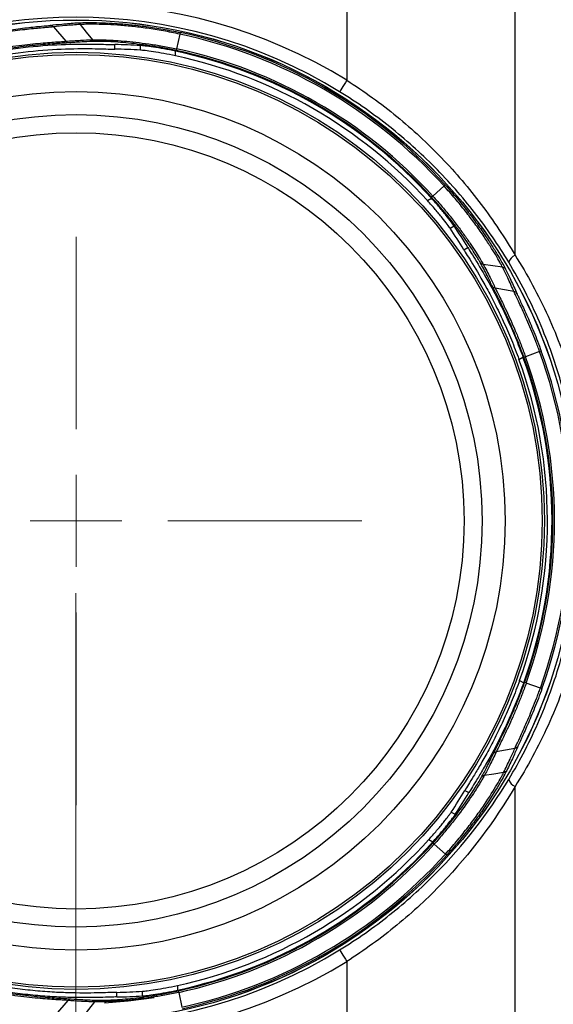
# Model space of a CAD drawing. Header units: millimetres. Extents: x 10 to 272, y 8 to 208.
# Tile 54 of 75: x 78 to 92, y 159 to 186. Entities that reach past the tile are written whole.
import ezdxf

# ---------------------------------------------------------------- set-up
doc = ezdxf.new("R2010")
doc.units = ezdxf.units.MM
doc.styles.add('SLDTEXTSTYLE1', font='TXT', dxfattribs={"width": 0.605})
doc.dimstyles.new('SLDDIMSTYLE2', dxfattribs={"dimtxt": 2.054655, "dimasz": 3, "dimexe": 0, "dimexo": 0.0625, "dimgap": 0.513664, "dimtad": 0, "dimtih": 1, "dimtoh": 1, "dimdec": 1, "dimlfac": 2, "dimrnd": 1e-09, "dimzin": 12, "dimdsep": 46, "dimtxsty": 'SLDTEXTSTYLE1', "dimsah": 1, "dimcen": 0.09, "dimadec": 0, "dimazin": 3, "dimtfac": 1, "dimtdec": 1, "dimtofl": 0, "dimtmove": 0, "dimatfit": 3, "dimfxl": 1, "dimfrac": 2, "dimtolj": 1, "dimtzin": 12, "dimarcsym": 0})
doc.dimstyles.new('SLDDIMSTYLE3', dxfattribs={"dimtxt": 2.054655, "dimasz": 3, "dimexe": 0, "dimexo": 0.0625, "dimgap": 0.513664, "dimtad": 0, "dimtih": 1, "dimtoh": 1, "dimdec": 1, "dimlfac": 2, "dimrnd": 1e-09, "dimzin": 4, "dimdsep": 46, "dimtxsty": 'SLDTEXTSTYLE1', "dimsah": 1, "dimcen": 0.09, "dimadec": 0, "dimazin": 1, "dimtfac": 1, "dimtdec": 1, "dimtofl": 0, "dimtmove": 0, "dimatfit": 3, "dimfxl": 1, "dimfrac": 2, "dimtolj": 1, "dimtzin": 12, "dimarcsym": 0})

# ---------------------------------------------------------------- blocks, each defined once
blk = doc.blocks.new('_D_7')
at = {"color": 7, "linetype": 'Continuous', "lineweight": 18}
for p, q in [((79.112, 170.314), (79.112, 145.36)), ((95.612, 161.314), (95.612, 145.36)), ((105.829, 148.438), (105.124, 148.438)), ((105.124, 148.438), (105.124, 145.282)), ((111.317, 148.438), (112.023, 148.438)), ((112.023, 148.438), (112.023, 145.282)), ((79.112, 146.86), (95.612, 146.86)), ((95.612, 146.86), (98.46, 146.86)), ((105.124, 145.282), (105.829, 145.282)), ((112.023, 145.282), (111.317, 145.282))]:
    blk.add_line(p, q, dxfattribs=at)
for points in [[(79.112, 146.86), (82.112, 146.352), (82.112, 147.368)], [(95.612, 146.86), (92.612, 147.368), (92.612, 146.352)]]:
    blk.add_solid(points, dxfattribs=at)
at = {"color": 7, "linetype": 'Continuous', "lineweight": 18, "char_height": 2.1167, "attachment_point": 1, "style": 'SLDTEXTSTYLE1'}
for s, insert in [('33.0', (98.931, 148.011)), ('1.30', (105.829, 148.011))]:
    blk.add_mtext(s, dxfattribs=dict(at, insert=insert))
blk = doc.blocks.new('_D_9')
at = {"color": 7, "linetype": 'Continuous', "lineweight": 18}
for p, q in [((87.467, 187.438), (49.372, 187.438)), ((50.872, 187.438), (50.872, 179.649)), ((50.872, 179.179), (50.167, 179.179)), ((50.167, 179.179), (50.167, 176.024)), ((56.36, 179.179), (57.065, 179.179)), ((57.065, 179.179), (57.065, 176.024)), ((50.167, 176.024), (50.872, 176.024)), ((57.065, 176.024), (56.36, 176.024)), ((50.872, 157.189), (50.872, 175.553)), ((87.467, 157.189), (49.372, 157.189))]:
    blk.add_line(p, q, dxfattribs=at)
for points in [[(50.872, 187.438), (50.364, 184.438), (51.38, 184.438)], [(50.872, 157.189), (51.38, 160.189), (50.364, 160.189)]]:
    blk.add_solid(points, dxfattribs=at)
at = {"color": 7, "linetype": 'Continuous', "lineweight": 18, "char_height": 2.1167, "attachment_point": 1, "style": 'SLDTEXTSTYLE1'}
for s, insert in [('60.5', (43.973, 178.752)), ('2.38', (50.872, 178.752))]:
    blk.add_mtext(s, dxfattribs=dict(at, insert=insert))
blk = doc.blocks.new('_D_11')
at = {"color": 7, "linetype": 'Continuous', "lineweight": 18}
for p, q in [((65.112, 170.314), (65.112, 145.36)), ((79.112, 170.314), (79.112, 145.36)), ((55.307, 148.438), (54.601, 148.438)), ((54.601, 148.438), (54.601, 145.282)), ((60.794, 148.438), (61.5, 148.438)), ((61.5, 148.438), (61.5, 145.282)), ((65.112, 146.86), (62.676, 146.86)), ((79.112, 146.86), (65.112, 146.86)), ((54.601, 145.282), (55.307, 145.282)), ((61.5, 145.282), (60.794, 145.282))]:
    blk.add_line(p, q, dxfattribs=at)
for points in [[(65.112, 146.86), (68.112, 146.352), (68.112, 147.368)], [(79.112, 146.86), (76.112, 147.368), (76.112, 146.352)]]:
    blk.add_solid(points, dxfattribs=at)
at = {"color": 7, "linetype": 'Continuous', "lineweight": 18, "char_height": 2.1167, "attachment_point": 1, "style": 'SLDTEXTSTYLE1'}
for s, insert in [('28.0', (48.408, 148.011)), ('1.10', (55.307, 148.011))]:
    blk.add_mtext(s, dxfattribs=dict(at, insert=insert))
blk = doc.blocks.new('SW_CENTERMARKSYMBOL_0')
at = {"color": 0, "linetype": 'Continuous', "lineweight": 0}
for p, q in [((0, 2.54), (0, 7.87)), ((0, 0), (0, 1.27)), ((0, 0), (-1.27, 0)), ((0, 0), (0, -1.27)), ((0, 0), (1.27, 0)), ((2.54, 0), (7.922, 0)), ((0, -2.54), (0, -7.87))]:
    blk.add_line(p, q, dxfattribs=at)

msp = doc.modelspace()

# ---------------------------------------------------------------- linework, layer by layer
at = {"color": 7, "linetype": 'Continuous', "lineweight": 25}
for p, q in [((86.6124, 186.8826), (86.6124, 184.5164)), ((91.2747, 179.6709), (91.2747, 186.671)), ((78.4896, 185.9941), (78.83, 185.5951)), ((81.988, 185.793), (81.9011, 185.3856)), ((80.1891, 185.3769), (80.1888, 185.5043)), ((80.8981, 185.3491), (80.8979, 185.4773)), ((81.8688, 185.1924), (81.8685, 185.3223)), ((89.3084, 181.5874), (89.0003, 181.3071)), ((88.8497, 181.1818), (88.9621, 181.247)), ((89.4739, 180.4222), (89.5848, 180.4866)), ((89.8551, 179.8237), (89.9654, 179.8877)), ((90.9283, 179.3383), (90.3945, 179.4167)), ((91.9572, 177.0014), (91.5659, 176.8586)), ((91.3845, 176.7848), (91.496, 176.8495)), ((91.4035, 167.8951), (91.5153, 167.8309)), ((91.9771, 167.681), (91.5852, 167.8221)), ((91.2714, 166.0129), (90.7557, 165.9175)), ((89.8871, 164.8497), (89.9977, 164.7862)), ((91.2747, 157.9563), (91.2747, 164.9565)), ((89.5085, 164.2495), (89.6197, 164.1857)), ((88.8875, 163.4873), (89.0002, 163.4226)), ((89.348, 163.0837), (89.0386, 163.3627)), ((86.6124, 160.1109), (86.6124, 157.7448)), ((80.2452, 159.1278), (80.2449, 159.2552)), ((80.9541, 159.1579), (80.9539, 159.2861)), ((81.9238, 159.4469), (81.9241, 159.317)), ((81.957, 159.2539), (82.0457, 158.8468)), ((78.8868, 159.0312), (78.5481, 158.6308))]:
    msp.add_line(p, q, dxfattribs=at)
at = {"color": 7, "linetype": 'Continuous', "lineweight": 25, "flags": 128}
for points in [[(79.2292, 186.0595), (79.3967, 185.8496), (79.5658, 185.6378)], [(86.6124, 184.5164), (86.5745, 184.4548), (86.5381, 184.3955), (86.5044, 184.3407), (86.4748, 184.2925), (86.4504, 184.2527), (86.432, 184.2229), (86.4204, 184.2041), (86.4161, 184.197)], [(91.2444, 178.6664), (90.9875, 178.7128), (90.7282, 178.7596)], [(90.9582, 165.3396), (90.6927, 165.2995), (90.4248, 165.259)], [(86.4161, 160.4304), (86.4204, 160.4233), (86.432, 160.4045), (86.4504, 160.3746), (86.4748, 160.3349), (86.5044, 160.2867), (86.5381, 160.2319), (86.5745, 160.1726), (86.6124, 160.1109)], [(79.6228, 158.9916), (79.4546, 158.7791), (79.288, 158.5685)], [(79.9051, 158.9622), (80.5585, 159.0171), (81.2739, 159.1145)]]:
    msp.add_lwpolyline(points, dxfattribs=at)
at = {"color": 7, "linetype": 'Continuous', "lineweight": 25}
for radius in [13.8722, 13.8708, 12.9763, 12.9149, 11.889, 11.25, 10.75]:
    msp.add_circle((79.1124, 172.3137), radius, dxfattribs=at)
for centre, radius, start, end in [((79.1124, 172.3137), 14.3233, 58.42444, 121.57556), ((79.1124, 172.3137), 13.9484, 58.42444, 121.57556), ((79.1124, 172.3137), 13.7826, 42.28774, 77.95728), ((79.1124, 172.3137), 13.8289, 42.28684, 77.95728), ((79.1124, 172.3137), 13.2973, 42.20712, 78.0379), ((79.1124, 172.3137), 13.1703, 42.32543, 77.91959), ((79.1124, 172.3137), 13.3197, 42.29861, 77.95728), ((79.1124, 172.3137), 13.366, 42.28774, 77.95728), ((91.4097, 179.3726), 0.3273, 114.34594, 161.1312), ((79.1124, 172.3137), 13.6734, 340.19547, 20.04955), ((79.1124, 172.3137), 13.7197, 340.19661, 20.04955), ((79.1124, 172.3137), 13.0612, 340.22679, 20.01823), ((79.1124, 172.3137), 13.1882, 340.12848, 20.11654), ((79.1124, 172.3137), 13.2105, 340.18505, 20.04955), ((79.1124, 172.3137), 13.2568, 340.19547, 20.04955), ((91.4097, 165.2547), 0.3273, 198.8688, 245.65406), ((79.1124, 172.3137), 13.1703, 282.32543, 317.91959), ((79.1124, 172.3137), 13.2973, 282.20712, 318.0379), ((79.1124, 172.3137), 13.3197, 282.29861, 317.95728), ((79.1124, 172.3137), 13.366, 282.28774, 317.95728), ((79.1124, 172.3137), 13.7826, 282.28774, 317.95728), ((79.1124, 172.3137), 13.8289, 282.28684, 317.95728), ((79.1124, 172.3137), 13.9484, 238.42444, 301.57556), ((79.1124, 172.3137), 14.3233, 238.42444, 301.57556)]:
    msp.add_arc(centre, radius, start, end, dxfattribs=at)
for centre, major_axis, start_param, end_param in [((80.0381, 172.3157), (13.2219, 0.0283), 1.5035897, 1.5572629), ((80.0291, 172.3156), (13.0943, 0.028), 1.5022498, 1.5564486), ((78.6524, 173.1066), (-6.5714, 11.326), 4.7267367, 4.7809355), ((78.6479, 173.1143), (-6.6354, 11.4364), 4.7259224, 4.7795956), ((78.6558, 171.5188), (6.5229, 11.354), 4.6438424, 4.6980413), ((78.6513, 171.5111), (6.5865, 11.4647), 4.6451824, 4.6988556), ((80.0291, 172.3156), (13.0943, 0.028), 4.7267367, 4.7809355), ((80.0381, 172.3157), (13.2219, 0.0283), 4.7259224, 4.7795956)]:
    msp.add_ellipse(centre, major_axis=major_axis, ratio=0.9975464, start_param=start_param, end_param=end_param, dxfattribs=at)
for points, knots in [([(76.6837, 185.8167), (76.8744, 185.851), (77.0609, 185.8809), (77.3343, 185.9201), (77.4231, 185.932), (77.5927, 185.9535), (77.6741, 185.9631), (77.8297, 185.9806), (77.9027, 185.9883), (78.0364, 186.0019), (78.0975, 186.0078), (78.2627, 186.0235), (78.3435, 186.031), (78.3924, 186.0368)], [0, 0, 0, 0, 0.25, 0.25, 0.375, 0.375, 0.5, 0.5, 0.625, 0.625, 0.75, 0.75, 1, 1, 1, 1]), ([(78.4896, 185.9941), (78.4769, 185.9927), (78.4618, 185.9911), (78.4278, 185.9877), (78.4088, 185.986), (78.3459, 185.9802), (78.2959, 185.9758), (78.1804, 185.9654), (78.1162, 185.9596), (77.9759, 185.9461), (77.8992, 185.9384), (77.7357, 185.9208), (77.65, 185.9111), (77.4714, 185.8893), (77.3779, 185.8772), (77.1859, 185.8506), (77.0887, 185.8363), (76.9412, 185.8131), (76.8918, 185.8051), (76.7924, 185.7886), (76.7417, 185.7799), (76.6921, 185.7712)], [0, 0, 0, 0, 0.0625, 0.0625, 0.125, 0.125, 0.25, 0.25, 0.375, 0.375, 0.5, 0.5, 0.625, 0.625, 0.75, 0.75, 0.875, 0.875, 0.9375, 0.9375, 1, 1, 1, 1]), ([(78.3924, 186.0368), (78.5022, 186.0499), (78.612, 186.0617), (78.7218, 186.0721), (78.7909, 186.0787), (78.8599, 186.0847), (78.929, 186.0903), (78.998, 186.0958), (79.0671, 186.1008), (79.1362, 186.1053)], [0, 0, 0, 0, 0.0026042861, 0.0026042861, 0.0026042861, 0.0042417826, 0.0042417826, 0.0042417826, 0.0058793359, 0.0058793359, 0.0058793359, 0.0058793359]), ([(79.2292, 186.0595), (79.2292, 186.0595), (79.2292, 186.0595), (79.2292, 186.0595), (79.1606, 186.0553), (79.0919, 186.0505), (79.0232, 186.0453), (78.9546, 186.04), (78.8859, 186.0343), (78.8172, 186.028), (78.708, 186.018), (78.5988, 186.0067), (78.4896, 185.9941)], [-0.00000006, -0.00000006, -0.00000006, -0.00000006, 0, 0, 0, 0.0016370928, 0.0016370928, 0.0016370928, 0.0032742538, 0.0032742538, 0.0032742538, 0.0058780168, 0.0058780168, 0.0058780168, 0.0058780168]), ([(79.1362, 186.1053), (79.2184, 186.1106), (79.3529, 186.115), (79.722, 186.1129), (79.947, 186.1064), (80.3386, 186.0802), (80.4763, 186.0689), (80.7605, 186.0403), (80.9076, 186.023), (81.212, 185.9814), (81.3686, 185.9571), (81.6815, 185.9026), (81.8391, 185.8721), (81.9977, 185.8383)], [0, 0, 0, 0, 0.25, 0.25, 0.5, 0.5, 0.625, 0.625, 0.75, 0.75, 0.875, 0.875, 1, 1, 1, 1]), ([(81.988, 185.793), (81.9122, 185.8094), (81.8352, 185.8253), (81.6832, 185.8552), (81.6074, 185.8693), (81.3809, 185.9095), (81.2297, 185.9334), (80.9359, 185.9745), (80.7939, 185.9916), (80.5198, 186.0201), (80.387, 186.0315), (80.0094, 186.058), (79.7927, 186.065), (79.5263, 186.0674), (79.4498, 186.0668), (79.3532, 186.0647), (79.3241, 186.0638), (79.272, 186.0618), (79.2488, 186.0607), (79.2292, 186.0595)], [0, 0, 0, 0, 0.0625, 0.0625, 0.125, 0.125, 0.25, 0.25, 0.375, 0.375, 0.5, 0.5, 0.75, 0.75, 0.875, 0.875, 0.9375, 0.9375, 1, 1, 1, 1]), ([(76.7659, 185.3612), (76.8234, 185.3718), (76.8821, 185.3822), (76.9973, 185.4018), (77.0545, 185.4112), (77.225, 185.4381), (77.3372, 185.4544), (77.5584, 185.484), (77.6663, 185.4971), (77.8713, 185.5198), (77.9693, 185.5296), (78.1558, 185.5467), (78.2442, 185.554), (78.4046, 185.5661), (78.4774, 185.5712), (78.6079, 185.5798), (78.6658, 185.5835), (78.7379, 185.5882), (78.7596, 185.5897), (78.7984, 185.5925), (78.8156, 185.5938), (78.83, 185.5951)], [0, 0, 0, 0, 0.0625, 0.0625, 0.125, 0.125, 0.25, 0.25, 0.375, 0.375, 0.5, 0.5, 0.625, 0.625, 0.75, 0.75, 0.875, 0.875, 0.9375, 0.9375, 1, 1, 1, 1]), ([(78.9226, 185.5522), (78.8923, 185.5497), (78.8521, 185.547), (78.7525, 185.5408), (78.6926, 185.5372), (78.5573, 185.5286), (78.4818, 185.5236), (78.3155, 185.5115), (78.2237, 185.5043), (78.0299, 185.4872), (77.9281, 185.4774), (77.7147, 185.4544), (77.6024, 185.4412), (77.2567, 185.3962), (77.0197, 185.3598), (76.7764, 185.316)], [0, 0, 0, 0, 0.125, 0.125, 0.25, 0.25, 0.375, 0.375, 0.5, 0.5, 0.625, 0.625, 0.75, 0.75, 1, 1, 1, 1]), ([(76.7932, 185.2963), (77.1787, 185.3652), (77.5564, 185.4161), (78.2944, 185.4872), (78.6339, 185.5055), (79.2516, 185.5218), (79.5132, 185.5195), (79.94, 185.5112), (80.0941, 185.5054), (80.1888, 185.5043)], [0, 0, 0, 0, 0.25, 0.25, 0.5, 0.5, 0.75, 0.75, 1, 1, 1, 1]), ([(78.83, 185.5951), (78.83, 185.5951), (78.83, 185.5951), (78.83, 185.5951), (78.8984, 185.601), (78.9668, 185.6063), (79.0352, 185.6111), (79.1036, 185.6159), (79.172, 185.6202), (79.2404, 185.6239), (79.3489, 185.6299), (79.4574, 185.6345), (79.5658, 185.6378), (79.5658, 185.6378), (79.5658, 185.6378), (79.5658, 185.6378)], [-0.00000006, -0.00000006, -0.00000006, -0.00000006, 0, 0, 0, 0.0016358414, 0.0016358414, 0.0016358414, 0.0032717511, 0.0032717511, 0.0032717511, 0.0058673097, 0.0058673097, 0.0058673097, 0.0058673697, 0.0058673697, 0.0058673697, 0.0058673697]), ([(78.9226, 185.5522), (78.9155, 185.5525), (78.9002, 185.5532), (78.8765, 185.5602), (78.8514, 185.5733), (78.8374, 185.5876), (78.83, 185.5951)], [0, 0, 0, 0, 0.2038495, 0.4384949, 0.7038942, 1, 1, 1, 1]), ([(79.6541, 185.5921), (79.5463, 185.5892), (79.4385, 185.585), (79.3306, 185.5794), (79.2627, 185.5759), (79.1947, 185.5719), (79.1267, 185.5674), (79.0586, 185.5629), (78.9906, 185.5578), (78.9226, 185.5522)], [0, 0, 0, 0, 0.0025946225, 0.0025946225, 0.0025946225, 0.0042302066, 0.0042302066, 0.0042302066, 0.0058657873, 0.0058657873, 0.0058657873, 0.0058657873]), ([(79.5658, 185.6378), (79.5825, 185.6383), (79.6023, 185.6387), (79.6467, 185.6391), (79.6715, 185.6392), (79.7534, 185.6386), (79.8183, 185.6374), (80.0431, 185.6299), (80.2263, 185.6201), (80.651, 185.5836), (80.8839, 185.5577), (81.2587, 185.5033), (81.3853, 185.483), (81.5771, 185.4491), (81.6414, 185.4373), (81.7708, 185.4123), (81.8366, 185.3991), (81.9011, 185.3856)], [0, 0, 0, 0, 0.0625, 0.0625, 0.125, 0.125, 0.25, 0.25, 0.5, 0.5, 0.75, 0.75, 0.875, 0.875, 0.9375, 0.9375, 1, 1, 1, 1]), ([(81.8915, 185.3403), (81.6408, 185.3936), (81.3953, 185.4376), (80.916, 185.5091), (80.6928, 185.535), (80.2859, 185.5719), (80.1106, 185.5822), (79.8238, 185.5933), (79.7188, 185.5938), (79.6541, 185.5921)], [0, 0, 0, 0, 0.25, 0.25, 0.5, 0.5, 0.75, 0.75, 1, 1, 1, 1]), ([(81.8685, 185.3223), (81.7584, 185.3456), (81.6509, 185.3666), (81.4413, 185.4044), (81.3442, 185.4202), (81.168, 185.4466), (81.0925, 185.4566), (80.9701, 185.4712), (80.9251, 185.4755), (80.8979, 185.4773)], [0, 0, 0, 0, 0.25, 0.25, 0.5, 0.5, 0.75, 0.75, 1, 1, 1, 1]), ([(76.7935, 185.1673), (77.1788, 185.2369), (77.5566, 185.2882), (78.2945, 185.36), (78.6341, 185.3784), (79.2518, 185.3948), (79.5134, 185.3925), (79.9402, 185.3839), (80.0943, 185.378), (80.1891, 185.3769)], [0, 0, 0, 0, 0.25, 0.25, 0.5, 0.5, 0.75, 0.75, 1, 1, 1, 1]), ([(81.8688, 185.1924), (81.7587, 185.2159), (81.6513, 185.2371), (81.4416, 185.2753), (81.3445, 185.2913), (81.1684, 185.318), (81.0928, 185.3281), (80.9704, 185.3428), (80.9254, 185.3473), (80.8981, 185.3491)], [0, 0, 0, 0, 0.25, 0.25, 0.5, 0.5, 0.75, 0.75, 1, 1, 1, 1]), ([(86.6124, 184.5164), (87.1006, 184.2069), (87.5624, 183.8721), (88.4377, 183.1544), (88.8512, 182.7715), (89.6319, 181.9579), (90.0005, 181.5248), (90.6791, 180.6249), (90.9905, 180.1572), (91.2747, 179.6709)], [0, 0, 0, 0, 0.25, 0.25, 0.5, 0.5, 0.75, 0.75, 1, 1, 1, 1]), ([(91.0999, 179.4785), (90.8126, 179.9549), (90.4982, 180.4123), (89.8139, 181.2909), (89.4426, 181.713), (88.6578, 182.5047), (88.2426, 182.8766), (87.3655, 183.5729), (86.9036, 183.8974), (86.4161, 184.197)], [0, 0, 0, 0, 0.25, 0.25, 0.5, 0.5, 0.75, 0.75, 1, 1, 1, 1]), ([(89.3429, 181.6184), (89.4519, 181.4985), (89.5582, 181.377), (89.7622, 181.1351), (89.8604, 181.0141), (90.0494, 180.7725), (90.14, 180.652), (90.3082, 180.4205), (90.3866, 180.3084), (90.5325, 180.0928), (90.5998, 179.9893), (90.7195, 179.7997), (90.7727, 179.7124), (90.8661, 179.5542), (90.9061, 179.4839), (90.971, 179.3661), (90.9964, 179.3178), (91.0148, 179.281)], [0, 0, 0, 0, 0.125, 0.125, 0.25, 0.25, 0.375, 0.375, 0.5, 0.5, 0.625, 0.625, 0.75, 0.75, 0.875, 0.875, 1, 1, 1, 1]), ([(90.9283, 179.3383), (90.9195, 179.3558), (90.9088, 179.3764), (90.8843, 179.4225), (90.8703, 179.4482), (90.8232, 179.533), (90.7846, 179.6004), (90.6941, 179.7524), (90.6427, 179.8363), (90.5267, 180.0186), (90.4615, 180.1181), (90.3201, 180.3257), (90.2441, 180.4335), (90.0811, 180.6564), (89.9932, 180.7725), (89.81, 181.0052), (89.7148, 181.1218), (89.5665, 181.2966), (89.5162, 181.3549), (89.4136, 181.4713), (89.3607, 181.5303), (89.3084, 181.5874)], [0, 0, 0, 0, 0.0625, 0.0625, 0.125, 0.125, 0.25, 0.25, 0.375, 0.375, 0.5, 0.5, 0.625, 0.625, 0.75, 0.75, 0.875, 0.875, 0.9375, 0.9375, 1, 1, 1, 1]), ([(89.4739, 180.4222), (89.4587, 180.4448), (89.4326, 180.481), (89.3579, 180.5797), (89.3114, 180.6395), (89.1993, 180.7787), (89.1367, 180.8543), (88.9979, 181.0165), (88.9254, 181.0987), (88.8497, 181.1818)], [0, 0, 0, 0, 0.25, 0.25, 0.5, 0.5, 0.75, 0.75, 1, 1, 1, 1]), ([(89.5848, 180.4866), (89.5696, 180.5092), (89.5435, 180.5454), (89.469, 180.6442), (89.4227, 180.704), (89.3108, 180.8434), (89.2484, 180.919), (89.1099, 181.0814), (89.0376, 181.1638), (88.9621, 181.247)], [0, 0, 0, 0, 0.25, 0.25, 0.5, 0.5, 0.75, 0.75, 1, 1, 1, 1]), ([(90.3105, 179.47), (90.2949, 179.4984), (90.2736, 179.5355), (90.2194, 179.626), (90.1862, 179.6799), (90.1097, 179.8002), (90.0662, 179.8667), (89.9686, 180.012), (89.9137, 180.0915), (89.7959, 180.2571), (89.7328, 180.3434), (89.5979, 180.522), (89.5256, 180.6151), (89.2985, 180.8981), (89.1369, 181.0879), (88.9643, 181.2778)], [0, 0, 0, 0, 0.125, 0.125, 0.25, 0.25, 0.375, 0.375, 0.5, 0.5, 0.625, 0.625, 0.75, 0.75, 1, 1, 1, 1]), ([(89.0003, 181.3071), (89.0444, 181.2582), (89.0891, 181.2079), (89.1757, 181.1088), (89.2183, 181.0593), (89.3441, 180.9107), (89.4252, 180.8119), (89.582, 180.6147), (89.6569, 180.5174), (89.7965, 180.3308), (89.8618, 180.2406), (89.9837, 180.0675), (90.0405, 179.9843), (90.1416, 179.8323), (90.1865, 179.7626), (90.2657, 179.6366), (90.3001, 179.5801), (90.3422, 179.509), (90.3548, 179.4875), (90.3769, 179.4487), (90.3866, 179.4314), (90.3945, 179.4167)], [0, 0, 0, 0, 0.0625, 0.0625, 0.125, 0.125, 0.25, 0.25, 0.375, 0.375, 0.5, 0.5, 0.625, 0.625, 0.75, 0.75, 0.875, 0.875, 0.9375, 0.9375, 1, 1, 1, 1]), ([(89.8551, 179.8237), (89.9039, 179.7424), (89.9866, 179.6122), (90.209, 179.2478), (90.3428, 179.0229), (90.5653, 178.6169), (90.6416, 178.4729), (90.7949, 178.1697), (90.8723, 178.0101), (91.0268, 177.6739), (91.1025, 177.5007), (91.2477, 177.1483), (91.3176, 176.9684), (91.3845, 176.7848)], [0, 0, 0, 0, 0.25, 0.25, 0.5, 0.5, 0.625, 0.625, 0.75, 0.75, 0.875, 0.875, 1, 1, 1, 1]), ([(89.9654, 179.8877), (90.014, 179.8063), (90.0967, 179.6761), (90.3189, 179.3116), (90.4526, 179.0867), (90.6751, 178.6808), (90.7514, 178.5367), (90.9049, 178.2336), (90.9823, 178.0741), (91.1372, 177.7381), (91.213, 177.565), (91.3587, 177.2128), (91.4288, 177.033), (91.496, 176.8495)], [0, 0, 0, 0, 0.25, 0.25, 0.5, 0.5, 0.625, 0.625, 0.75, 0.75, 0.875, 0.875, 1, 1, 1, 1]), ([(90.6445, 178.818), (90.5978, 178.9157), (90.55, 179.0127), (90.501, 179.109), (90.4701, 179.1697), (90.4388, 179.2302), (90.4071, 179.2903), (90.3753, 179.3505), (90.3431, 179.4104), (90.3105, 179.47)], [0, 0, 0, 0, 0.0025941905, 0.0025941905, 0.0025941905, 0.0042297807, 0.0042297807, 0.0042297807, 0.0058653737, 0.0058653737, 0.0058653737, 0.0058653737]), ([(91.0999, 165.1489), (91.4202, 165.68), (91.7053, 166.234), (92.0771, 167.0965), (92.1917, 167.3894), (92.4017, 167.9853), (92.4967, 168.2874), (92.7488, 169.1964), (92.8747, 169.8095), (93.0439, 171.0494), (93.087, 171.6761), (93.0874, 172.9438), (93.0444, 173.5734), (92.8749, 174.8178), (92.7484, 175.4336), (92.4945, 176.3473), (92.3992, 176.6497), (92.1899, 177.2427), (92.0756, 177.5343), (91.7048, 178.3941), (91.4203, 178.9472), (91.0999, 179.4785)], [0, 0, 0, 0, 0.125, 0.125, 0.1875, 0.1875, 0.25, 0.25, 0.375, 0.375, 0.5, 0.5, 0.625, 0.625, 0.75, 0.75, 0.8125, 0.8125, 0.875, 0.875, 1, 1, 1, 1]), ([(91.2747, 179.6709), (91.6178, 179.1303), (91.9238, 178.5661), (92.3239, 177.6869), (92.4474, 177.3882), (92.674, 176.7801), (92.7775, 176.4694), (93.0533, 175.5299), (93.191, 174.896), (93.3295, 173.9342), (93.3643, 173.6117), (93.4108, 172.9632), (93.4226, 172.6365), (93.4223, 171.6547), (93.3751, 171.0082), (93.1908, 169.7309), (93.0537, 169.1001), (92.78, 168.1659), (92.6769, 167.8555), (92.4494, 167.2442), (92.3255, 166.9443), (91.9243, 166.0619), (91.6177, 165.4969), (91.2747, 164.9565)], [0, 0, 0, 0, 0.125, 0.125, 0.1875, 0.1875, 0.25, 0.25, 0.375, 0.375, 0.4375, 0.4375, 0.5, 0.5, 0.625, 0.625, 0.75, 0.75, 0.8125, 0.8125, 0.875, 0.875, 1, 1, 1, 1]), ([(90.3945, 179.4167), (90.3945, 179.4167), (90.3945, 179.4167), (90.3945, 179.4167), (90.4271, 179.3566), (90.4593, 179.2962), (90.491, 179.2356), (90.5228, 179.175), (90.554, 179.114), (90.5849, 179.0529), (90.6338, 178.9558), (90.6816, 178.858), (90.7282, 178.7596), (90.7282, 178.7596), (90.7282, 178.7596), (90.7282, 178.7596)], [-0.00000006, -0.00000006, -0.00000006, -0.00000006, 0, 0, 0, 0.0016358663, 0.0016358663, 0.0016358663, 0.0032717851, 0.0032717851, 0.0032717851, 0.0058673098, 0.0058673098, 0.0058673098, 0.0058673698, 0.0058673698, 0.0058673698, 0.0058673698]), ([(91.2444, 178.6664), (91.2166, 178.7297), (91.1884, 178.7928), (91.1598, 178.8556), (91.1312, 178.9184), (91.1021, 178.9809), (91.0726, 179.0432), (91.0256, 179.1422), (90.9775, 179.2406), (90.9283, 179.3383), (90.9283, 179.3383), (90.9283, 179.3383), (90.9283, 179.3383)], [0, 0, 0, 0, 0.0016371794, 0.0016371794, 0.0016371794, 0.0032743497, 0.0032743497, 0.0032743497, 0.0058780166, 0.0058780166, 0.0058780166, 0.0058780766, 0.0058780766, 0.0058780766, 0.0058780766]), ([(91.0148, 179.281), (91.0639, 179.1825), (91.1119, 179.0834), (91.1588, 178.9836), (91.1883, 178.9209), (91.2173, 178.8579), (91.2459, 178.7946), (91.2744, 178.7313), (91.3025, 178.6678), (91.3302, 178.604)], [0, 0, 0, 0, 0.0026042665, 0.0026042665, 0.0026042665, 0.0042417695, 0.0042417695, 0.0042417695, 0.0058793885, 0.0058793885, 0.0058793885, 0.0058793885]), ([(91.5223, 176.8427), (91.4377, 177.075), (91.3494, 177.2988), (91.1681, 177.7294), (91.0797, 177.9255), (90.9127, 178.2802), (90.8384, 178.4301), (90.7158, 178.6746), (90.6707, 178.7631), (90.6445, 178.818)], [0, 0, 0, 0, 0.25, 0.25, 0.5, 0.5, 0.75, 0.75, 1, 1, 1, 1]), ([(90.7282, 178.7596), (90.7344, 178.7465), (90.7419, 178.7309), (90.7589, 178.6962), (90.7685, 178.6768), (90.8005, 178.6127), (90.826, 178.5618), (90.9141, 178.3848), (90.9852, 178.2401), (91.1446, 177.8986), (91.229, 177.71), (91.3583, 177.3998), (91.4009, 177.2944), (91.4636, 177.1332), (91.4844, 177.079), (91.5254, 176.9696), (91.546, 176.9136), (91.5659, 176.8586)], [0, 0, 0, 0, 0.0625, 0.0625, 0.125, 0.125, 0.25, 0.25, 0.5, 0.5, 0.75, 0.75, 0.875, 0.875, 0.9375, 0.9375, 1, 1, 1, 1]), ([(91.9572, 177.0014), (91.9398, 177.0486), (91.9217, 177.0968), (91.8859, 177.191), (91.868, 177.2377), (91.8137, 177.3767), (91.7771, 177.4678), (91.7035, 177.647), (91.6668, 177.734), (91.5957, 177.899), (91.5611, 177.9777), (91.4941, 178.1272), (91.4619, 178.1979), (91.4028, 178.326), (91.3757, 178.3841), (91.3268, 178.4884), (91.305, 178.5347), (91.2781, 178.5924), (91.27, 178.6098), (91.2558, 178.6409), (91.2495, 178.6548), (91.2444, 178.6664)], [0, 0, 0, 0, 0.0625, 0.0625, 0.125, 0.125, 0.25, 0.25, 0.375, 0.375, 0.5, 0.5, 0.625, 0.625, 0.75, 0.75, 0.875, 0.875, 0.9375, 0.9375, 1, 1, 1, 1]), ([(91.3302, 178.604), (91.34, 178.5814), (91.3535, 178.5516), (91.3873, 178.478), (91.4079, 178.4337), (91.454, 178.334), (91.4796, 178.2784), (91.5352, 178.156), (91.5656, 178.0885), (91.6285, 177.946), (91.6611, 177.871), (91.7279, 177.7138), (91.7624, 177.631), (91.8662, 177.3754), (91.9343, 177.1993), (92.0007, 177.0173)], [0, 0, 0, 0, 0.125, 0.125, 0.25, 0.25, 0.375, 0.375, 0.5, 0.5, 0.625, 0.625, 0.75, 0.75, 1, 1, 1, 1]), ([(91.4035, 167.8951), (91.3375, 167.7115), (91.2678, 167.53), (91.1243, 167.1775), (91.0501, 167.0054), (90.9356, 166.7535), (90.8969, 166.6706), (90.8201, 166.5099), (90.7819, 166.4318), (90.6678, 166.2039), (90.5927, 166.0604), (90.446, 165.7899), (90.3753, 165.6647), (90.2445, 165.4384), (90.1837, 165.3364), (90.0737, 165.1543), (90.0251, 165.0754), (89.9441, 164.9437), (89.9113, 164.8904), (89.8871, 164.8497)], [0, 0, 0, 0, 0.125, 0.125, 0.25, 0.25, 0.3125, 0.3125, 0.375, 0.375, 0.5, 0.5, 0.625, 0.625, 0.75, 0.75, 0.875, 0.875, 1, 1, 1, 1]), ([(91.5153, 167.8309), (91.4495, 167.6487), (91.3804, 167.4692), (91.2359, 167.1154), (91.1599, 166.9399), (91.0079, 166.6062), (90.9313, 166.4467), (90.7787, 166.1419), (90.702, 165.9956), (90.5562, 165.7268), (90.4864, 165.6031), (90.3552, 165.376), (90.2933, 165.2721), (90.1841, 165.0911), (90.1361, 165.0131), (90.055, 164.8811), (90.0218, 164.8269), (89.9977, 164.7862)], [0, 0, 0, 0, 0.125, 0.125, 0.25, 0.25, 0.375, 0.375, 0.5, 0.5, 0.625, 0.625, 0.75, 0.75, 0.875, 0.875, 1, 1, 1, 1]), ([(90.6722, 165.8588), (90.6852, 165.8863), (90.703, 165.9225), (90.7473, 166.0118), (90.7742, 166.0655), (90.8344, 166.187), (90.8679, 166.2548), (90.9406, 166.4049), (90.9802, 166.4881), (91.0623, 166.6644), (91.1047, 166.7576), (91.1915, 166.9538), (91.2361, 167.0577), (91.3701, 167.3796), (91.4571, 167.603), (91.5408, 167.8355)], [0, 0, 0, 0, 0.125, 0.125, 0.25, 0.25, 0.375, 0.375, 0.5, 0.5, 0.625, 0.625, 0.75, 0.75, 1, 1, 1, 1]), ([(91.5852, 167.8221), (91.5656, 167.767), (91.5452, 167.7109), (91.5046, 167.6014), (91.4842, 167.5472), (91.4223, 167.386), (91.3803, 167.2807), (91.2953, 167.0744), (91.2526, 166.9744), (91.1698, 166.7854), (91.1293, 166.6957), (91.0509, 166.5257), (91.0129, 166.4454), (90.9433, 166.3005), (90.9113, 166.2349), (90.8535, 166.1175), (90.8277, 166.0656), (90.7958, 166.0007), (90.7862, 165.9812), (90.7692, 165.9463), (90.7618, 165.9306), (90.7556, 165.9175)], [0, 0, 0, 0, 0.0625, 0.0625, 0.125, 0.125, 0.25, 0.25, 0.375, 0.375, 0.5, 0.5, 0.625, 0.625, 0.75, 0.75, 0.875, 0.875, 0.9375, 0.9375, 1, 1, 1, 1]), ([(91.2714, 166.0129), (91.2765, 166.0246), (91.2827, 166.0385), (91.2968, 166.0695), (91.3047, 166.0869), (91.3312, 166.1443), (91.3524, 166.1898), (91.4012, 166.295), (91.4282, 166.3535), (91.4867, 166.4818), (91.5184, 166.552), (91.5849, 166.7024), (91.6193, 166.7815), (91.6898, 166.947), (91.7261, 167.034), (91.799, 167.2137), (91.8352, 167.305), (91.8889, 167.4443), (91.9067, 167.4911), (91.9421, 167.5855), (91.9599, 167.6336), (91.9771, 167.681)], [0, 0, 0, 0, 0.0625, 0.0625, 0.125, 0.125, 0.25, 0.25, 0.375, 0.375, 0.5, 0.5, 0.625, 0.625, 0.75, 0.75, 0.875, 0.875, 0.9375, 0.9375, 1, 1, 1, 1]), ([(92.0208, 167.6655), (91.9551, 167.4832), (91.8878, 167.3067), (91.785, 167.0504), (91.7509, 166.9676), (91.6847, 166.8099), (91.6523, 166.7346), (91.5897, 166.5911), (91.5599, 166.524), (91.5048, 166.4015), (91.4793, 166.3456), (91.4103, 166.1947), (91.3764, 166.121), (91.357, 166.0757)], [0, 0, 0, 0, 0.25, 0.25, 0.375, 0.375, 0.5, 0.5, 0.625, 0.625, 0.75, 0.75, 1, 1, 1, 1]), ([(91.357, 166.0757), (91.3134, 165.974), (91.2687, 165.873), (91.2229, 165.7727), (91.194, 165.7096), (91.1647, 165.6468), (91.135, 165.5843), (91.1053, 165.5217), (91.0751, 165.4594), (91.0444, 165.3973)], [0, 0, 0, 0, 0.0026042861, 0.0026042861, 0.0026042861, 0.0042417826, 0.0042417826, 0.0042417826, 0.0058793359, 0.0058793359, 0.0058793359, 0.0058793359]), ([(90.341, 165.2053), (90.3924, 165.3001), (90.4426, 165.3956), (90.4918, 165.4918), (90.5228, 165.5525), (90.5533, 165.6133), (90.5834, 165.6745), (90.6134, 165.7357), (90.6431, 165.7971), (90.6722, 165.8588)], [0, 0, 0, 0, 0.0025950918, 0.0025950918, 0.0025950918, 0.004230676, 0.004230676, 0.004230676, 0.0058662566, 0.0058662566, 0.0058662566, 0.0058662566]), ([(90.7557, 165.9175), (90.7557, 165.9175), (90.7557, 165.9175), (90.7557, 165.9175), (90.7265, 165.8554), (90.6969, 165.7935), (90.6669, 165.7318), (90.6369, 165.6702), (90.6064, 165.6088), (90.5754, 165.5477), (90.5263, 165.4508), (90.4761, 165.3546), (90.4248, 165.259), (90.4248, 165.259), (90.4248, 165.259), (90.4248, 165.259)], [-0.00000006, -0.00000006, -0.00000006, -0.00000006, 0, 0, 0, 0.0016358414, 0.0016358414, 0.0016358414, 0.0032717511, 0.0032717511, 0.0032717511, 0.0058673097, 0.0058673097, 0.0058673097, 0.0058673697, 0.0058673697, 0.0058673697, 0.0058673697]), ([(90.9582, 165.3396), (90.9582, 165.3396), (90.9582, 165.3396), (90.9582, 165.3396), (90.9889, 165.4012), (91.0191, 165.4631), (91.0489, 165.5251), (91.0787, 165.5872), (91.1081, 165.6496), (91.137, 165.7122), (91.1829, 165.8118), (91.2277, 165.912), (91.2714, 166.0129)], [-0.00000006, -0.00000006, -0.00000006, -0.00000006, 0, 0, 0, 0.0016370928, 0.0016370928, 0.0016370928, 0.0032742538, 0.0032742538, 0.0032742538, 0.0058780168, 0.0058780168, 0.0058780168, 0.0058780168]), ([(90.4248, 165.259), (90.4169, 165.2443), (90.4073, 165.2269), (90.3855, 165.1883), (90.3731, 165.1668), (90.3317, 165.0961), (90.2982, 165.0405), (90.1793, 164.8496), (90.0791, 164.6959), (89.8352, 164.3463), (89.6963, 164.1576), (89.4618, 163.8601), (89.381, 163.7607), (89.2557, 163.6115), (89.2133, 163.5617), (89.127, 163.4622), (89.0826, 163.4118), (89.0387, 163.3627)], [0, 0, 0, 0, 0.0625, 0.0625, 0.125, 0.125, 0.25, 0.25, 0.5, 0.5, 0.75, 0.75, 0.875, 0.875, 0.9375, 0.9375, 1, 1, 1, 1]), ([(89.348, 163.0837), (89.4001, 163.1412), (89.4524, 163.1999), (89.5543, 163.3166), (89.6045, 163.3752), (89.7526, 163.5512), (89.8488, 163.6702), (90.0313, 163.9041), (90.1171, 164.0186), (90.2789, 164.2417), (90.3551, 164.351), (90.5668, 164.6648), (90.6813, 164.8489), (90.8165, 165.0785), (90.8542, 165.145), (90.9008, 165.2296), (90.9146, 165.2553), (90.9389, 165.3015), (90.9495, 165.3221), (90.9582, 165.3396)], [0, 0, 0, 0, 0.0625, 0.0625, 0.125, 0.125, 0.25, 0.25, 0.375, 0.375, 0.5, 0.5, 0.75, 0.75, 0.875, 0.875, 0.9375, 0.9375, 1, 1, 1, 1]), ([(91.0444, 165.3973), (91.0079, 165.3234), (90.9445, 165.2048), (90.7581, 164.8861), (90.6399, 164.6945), (90.4215, 164.3685), (90.3428, 164.2549), (90.176, 164.0232), (90.0874, 163.9044), (89.8992, 163.6615), (89.7999, 163.5381), (89.5962, 163.2943), (89.491, 163.1731), (89.3824, 163.0527)], [0, 0, 0, 0, 0.25, 0.25, 0.5, 0.5, 0.625, 0.625, 0.75, 0.75, 0.875, 0.875, 1, 1, 1, 1]), ([(86.4161, 160.4304), (86.9025, 160.7293), (87.3667, 161.055), (88.031, 161.5829), (88.2475, 161.7659), (88.6677, 162.1431), (88.8705, 162.3366), (89.8502, 163.3282), (90.526, 164.1971), (91.0999, 165.1489)], [0, 0, 0, 0, 0.25, 0.25, 0.375, 0.375, 0.5, 0.5, 1, 1, 1, 1]), ([(89.0042, 163.3937), (89.1758, 163.5841), (89.3366, 163.7746), (89.6382, 164.154), (89.7721, 164.3343), (90.0076, 164.6682), (90.1042, 164.8149), (90.2571, 165.0578), (90.3101, 165.1485), (90.341, 165.2053)], [0, 0, 0, 0, 0.25, 0.25, 0.5, 0.5, 0.75, 0.75, 1, 1, 1, 1]), ([(91.2747, 164.9565), (90.7069, 163.985), (90.037, 163.0944), (89.0626, 162.0755), (88.8607, 161.8765), (88.4423, 161.4884), (88.2264, 161.2999), (87.5635, 160.7559), (87.0996, 160.4198), (86.6124, 160.1109)], [0, 0, 0, 0, 0.5, 0.5, 0.625, 0.625, 0.75, 0.75, 1, 1, 1, 1]), ([(88.8875, 163.4873), (88.9625, 163.5703), (89.0353, 163.6536), (89.138, 163.7746), (89.1714, 163.8145), (89.2337, 163.8903), (89.2631, 163.9266), (89.3183, 163.9958), (89.3443, 164.0288), (89.3907, 164.0887), (89.4115, 164.116), (89.4483, 164.1651), (89.4643, 164.1869), (89.4906, 164.2234), (89.5009, 164.2382), (89.5085, 164.2495)], [0, 0, 0, 0, 0.25, 0.25, 0.375, 0.375, 0.5, 0.5, 0.625, 0.625, 0.75, 0.75, 0.875, 0.875, 1, 1, 1, 1]), ([(89.0002, 163.4226), (89.0373, 163.4639), (89.0746, 163.506), (89.147, 163.589), (89.182, 163.6299), (89.2839, 163.7504), (89.3476, 163.8283), (89.4573, 163.9661), (89.5047, 164.0277), (89.5778, 164.1255), (89.6046, 164.163), (89.6197, 164.1857)], [0, 0, 0, 0, 0.125, 0.125, 0.25, 0.25, 0.5, 0.5, 0.75, 0.75, 1, 1, 1, 1]), ([(78.8868, 159.0312), (78.8724, 159.0324), (78.8552, 159.0337), (78.8166, 159.0363), (78.795, 159.0376), (78.7235, 159.0421), (78.6667, 159.0454), (78.4693, 159.0576), (78.3084, 159.0683), (77.933, 159.101), (77.7275, 159.1223), (77.3942, 159.1654), (77.2816, 159.1812), (77.1107, 159.2075), (77.0534, 159.2166), (76.938, 159.2358), (76.8793, 159.2459), (76.8217, 159.2562)], [0, 0, 0, 0, 0.0625, 0.0625, 0.125, 0.125, 0.25, 0.25, 0.5, 0.5, 0.75, 0.75, 0.875, 0.875, 0.9375, 0.9375, 1, 1, 1, 1]), ([(76.8321, 159.3015), (77.0754, 159.2587), (77.3131, 159.2233), (77.7762, 159.1651), (77.99, 159.1437), (78.3801, 159.111), (78.5469, 159.1004), (78.8196, 159.0844), (78.9187, 159.0792), (78.9793, 159.0744)], [0, 0, 0, 0, 0.25, 0.25, 0.5, 0.5, 0.75, 0.75, 1, 1, 1, 1]), ([(80.2449, 159.2552), (80.1502, 159.2537), (79.9961, 159.2471), (79.5694, 159.2367), (79.3079, 159.2333), (78.8452, 159.2435), (78.6824, 159.2496), (78.3432, 159.2683), (78.1664, 159.2811), (77.7981, 159.3153), (77.6103, 159.3364), (77.2322, 159.3869), (77.0413, 159.4163), (76.8485, 159.4502)], [0, 0, 0, 0, 0.25, 0.25, 0.5, 0.5, 0.625, 0.625, 0.75, 0.75, 0.875, 0.875, 1, 1, 1, 1]), ([(80.2452, 159.1278), (80.1505, 159.1263), (79.9964, 159.1199), (79.5698, 159.1097), (79.3082, 159.1063), (78.8456, 159.1165), (78.6828, 159.1225), (78.3436, 159.1411), (78.1668, 159.1538), (77.7985, 159.1876), (77.6107, 159.2085), (77.2326, 159.2585), (77.0416, 159.2876), (76.8487, 159.3212)], [0, 0, 0, 0, 0.25, 0.25, 0.5, 0.5, 0.625, 0.625, 0.75, 0.75, 0.875, 0.875, 1, 1, 1, 1]), ([(81.957, 159.2538), (81.8926, 159.2401), (81.8267, 159.2265), (81.6976, 159.2011), (81.6334, 159.1889), (81.4418, 159.1542), (81.3157, 159.1334), (81.0665, 159.0962), (80.9449, 159.08), (80.7134, 159.0525), (80.6027, 159.041), (80.3917, 159.022), (80.2913, 159.0144), (80.1091, 159.0029), (80.0263, 158.9988), (79.8776, 158.9932), (79.8115, 158.9916), (79.7288, 158.9907), (79.7039, 158.9906), (79.6593, 158.9909), (79.6394, 158.9912), (79.6228, 158.9916)], [0, 0, 0, 0, 0.0625, 0.0625, 0.125, 0.125, 0.25, 0.25, 0.375, 0.375, 0.5, 0.5, 0.625, 0.625, 0.75, 0.75, 0.875, 0.875, 0.9375, 0.9375, 1, 1, 1, 1]), ([(79.711, 159.0377), (79.7433, 159.037), (79.7861, 159.0369), (79.8915, 159.0386), (79.9549, 159.0404), (80.0973, 159.0466), (80.1767, 159.0509), (80.3513, 159.0628), (80.4476, 159.0706), (80.6499, 159.0899), (80.7562, 159.1014), (80.9783, 159.1288), (81.0951, 159.1449), (81.4537, 159.2), (81.6989, 159.2451), (81.9496, 159.2997)], [0, 0, 0, 0, 0.125, 0.125, 0.25, 0.25, 0.375, 0.375, 0.5, 0.5, 0.625, 0.625, 0.75, 0.75, 1, 1, 1, 1]), ([(80.9539, 159.2861), (80.9811, 159.288), (81.0255, 159.2925), (81.1483, 159.3078), (81.2233, 159.3182), (81.3999, 159.3457), (81.4966, 159.3621), (81.7064, 159.4012), (81.8139, 159.4229), (81.9238, 159.4469)], [0, 0, 0, 0, 0.25, 0.25, 0.5, 0.5, 0.75, 0.75, 1, 1, 1, 1]), ([(80.9541, 159.1579), (80.9814, 159.1597), (81.0257, 159.1642), (81.1485, 159.1793), (81.2235, 159.1896), (81.4001, 159.2168), (81.4968, 159.233), (81.7066, 159.2717), (81.8141, 159.2932), (81.9241, 159.317)], [0, 0, 0, 0, 0.25, 0.25, 0.5, 0.5, 0.75, 0.75, 1, 1, 1, 1]), ([(79.6228, 158.9916), (79.6228, 158.9916), (79.6228, 158.9916), (79.6228, 158.9916), (79.5544, 158.9934), (79.486, 158.9957), (79.4177, 158.9986), (79.3493, 159.0014), (79.2809, 159.0048), (79.2125, 159.0087), (79.104, 159.0149), (78.9954, 159.0224), (78.8868, 159.0312), (78.8868, 159.0312), (78.8868, 159.0312), (78.8868, 159.0312)], [-0.00000006, -0.00000006, -0.00000006, -0.00000006, 0, 0, 0, 0.0016358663, 0.0016358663, 0.0016358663, 0.0032717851, 0.0032717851, 0.0032717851, 0.0058673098, 0.0058673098, 0.0058673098, 0.0058673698, 0.0058673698, 0.0058673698, 0.0058673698]), ([(78.9793, 159.0744), (79.0873, 159.0661), (79.1952, 159.059), (79.303, 159.0532), (79.3711, 159.0496), (79.4391, 159.0465), (79.507, 159.0439), (79.575, 159.0413), (79.643, 159.0392), (79.711, 159.0377)], [0, 0, 0, 0, 0.0025941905, 0.0025941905, 0.0025941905, 0.0042297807, 0.0042297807, 0.0042297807, 0.0058653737, 0.0058653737, 0.0058653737, 0.0058653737])]:
    msp.add_open_spline(points, degree=3, knots=knots, dxfattribs=at)
for points in [[(78.4896, 185.9941), (78.4655, 186.0224), (78.4287, 186.0385), (78.3924, 186.0368)], [(79.1362, 186.1053), (79.1716, 186.1051), (79.2067, 186.0878), (79.2292, 186.0595)], [(81.9977, 185.8383), (81.9976, 185.8376), (81.9939, 185.8206), (81.988, 185.793)], [(79.6541, 185.5921), (79.6203, 185.5936), (79.5873, 185.6107), (79.5658, 185.6378)], [(81.9011, 185.3856), (81.8952, 185.3579), (81.8916, 185.3409), (81.8915, 185.3403)], [(89.3429, 181.6184), (89.3423, 181.618), (89.3294, 181.6063), (89.3084, 181.5874)], [(89.0003, 181.3071), (88.979, 181.2885), (88.9654, 181.2775), (88.9643, 181.2778)], [(90.3945, 179.4167), (90.3602, 179.4216), (90.3289, 179.4415), (90.3105, 179.47)], [(91.0148, 179.281), (90.9967, 179.3115), (90.9641, 179.3331), (90.9283, 179.3383)], [(90.7282, 178.7596), (90.6932, 178.7658), (90.6617, 178.7878), (90.6445, 178.818)], [(91.3302, 178.604), (91.3134, 178.6362), (91.2809, 178.6599), (91.2444, 178.6664)], [(92.0007, 177.0173), (92.0001, 177.017), (91.9837, 177.0111), (91.9572, 177.0014)], [(91.5659, 176.8586), (91.5393, 176.8489), (91.5229, 176.8429), (91.5223, 176.8427)], [(91.5852, 167.8221), (91.5584, 167.8311), (91.5417, 167.8362), (91.5408, 167.8355)], [(92.0208, 167.6655), (92.0201, 167.6656), (92.0037, 167.6715), (91.9771, 167.681)], [(91.357, 166.0757), (91.3404, 166.0434), (91.3079, 166.0196), (91.2714, 166.0129)], [(90.7557, 165.9175), (90.7207, 165.9112), (90.6894, 165.8891), (90.6722, 165.8588)], [(90.4248, 165.259), (90.3905, 165.2539), (90.3593, 165.2339), (90.341, 165.2053)], [(91.0444, 165.3973), (91.0265, 165.3667), (90.994, 165.345), (90.9582, 165.3396)], [(89.0386, 163.3627), (89.0177, 163.3816), (89.0047, 163.3933), (89.0042, 163.3937)], [(89.3824, 163.0527), (89.3819, 163.0531), (89.369, 163.0648), (89.348, 163.0837)], [(81.957, 159.2538), (81.9516, 159.2816), (81.9488, 159.2988), (81.9496, 159.2997)], [(78.8868, 159.0312), (78.9098, 159.0584), (78.9445, 159.0746), (78.9793, 159.0744)], [(79.6228, 158.9916), (79.6442, 159.0188), (79.6771, 159.036), (79.711, 159.0377)]]:
    msp.add_open_spline(points, degree=3, dxfattribs=at)

# ---------------------------------------------------------------- block references
at = {"color": 7, "linetype": 'Continuous', "lineweight": 0}
msp.add_blockref('SW_CENTERMARKSYMBOL_0', (79.1124, 172.3137), dxfattribs=at)

# ---------------------------------------------------------------- dimensions: what is measured, and where the dimension line sits
at = {"color": 7, "linetype": 'Continuous', "lineweight": 18}
dim = msp.add_linear_dim(base=(50.8721, 187.4382), p1=(89.4675, 157.1892), p2=(89.4675, 187.4382), angle=90, dimstyle='SLDDIMSTYLE2', dxfattribs=at)
dim.commit()
dim.dimension.update_dxf_attribs({"geometry": '_D_9', "text_midpoint": (50.8721, 177.6013), "dimtype": 160})
for base, p1, p2, picture, middle in [((79.1124, 146.86), (65.1124, 172.3137), (79.1124, 172.3137), '_D_11', (55.3068, 146.86)), ((95.6124, 146.86), (79.1124, 172.3137), (95.6124, 163.3137), '_D_7', (105.8295, 146.86))]:
    dim = msp.add_linear_dim(base=base, p1=p1, p2=p2, dimstyle='SLDDIMSTYLE3', dxfattribs=at)
    dim.commit()
    dim.dimension.update_dxf_attribs({"geometry": picture, "text_midpoint": middle, "dimtype": 160})

doc.saveas('drawing.dxf')
